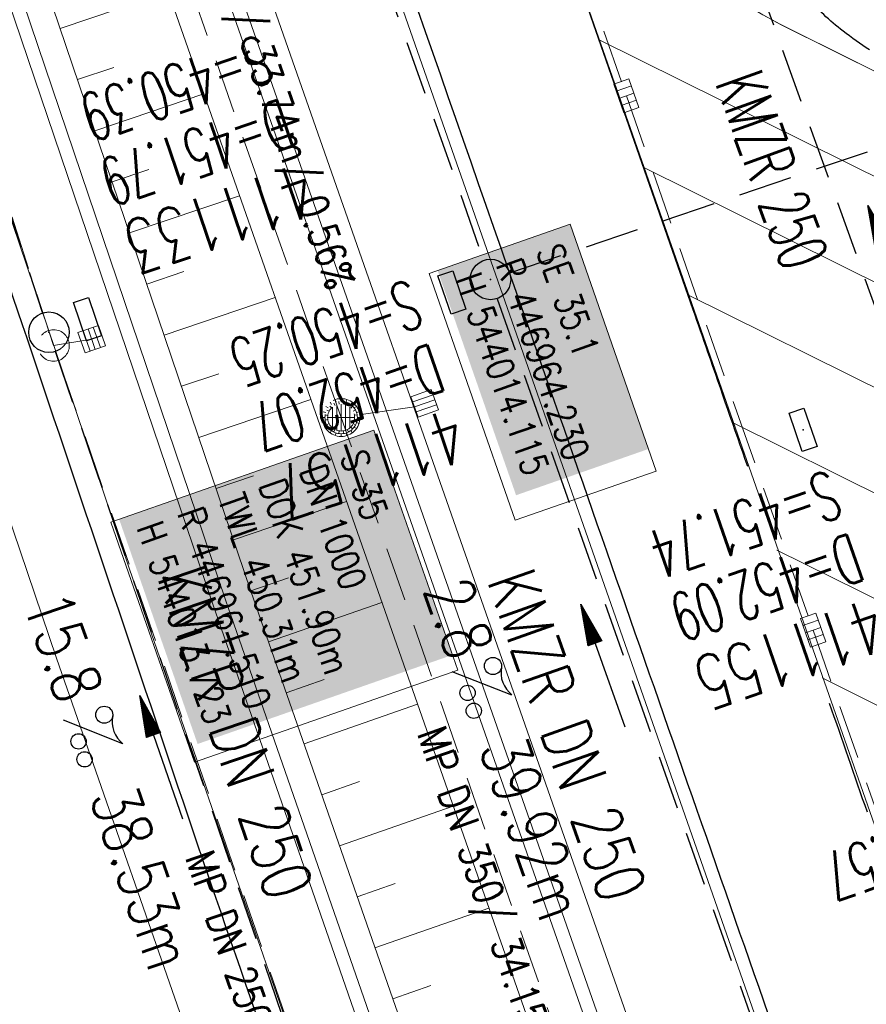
# Model space of a CAD drawing. Extents: x 446577 to 447240, y 443630 to 444842.
# Tile 41 of 71: x 446950 to 446981, y 443991 to 444028. Entities that reach past the tile are written whole.
import ezdxf
from ezdxf.enums import TextEntityAlignment as Align

# ---------------------------------------------------------------- set-up
doc = ezdxf.new("R2010")
doc.units = 0
doc.header["$LTSCALE"] = 2
doc.header["$MEASUREMENT"] = 0
doc.linetypes.add('AUSGEZOGEN', pattern=[0])
doc.linetypes.add('GESTRICH-X2', pattern=[1.5, 1, -0.5])
doc.layers.get('0').update_dxf_attribs({"linetype": 'AUSGEZOGEN'})
for name, color, linetype in [('Beschriftung', 7, 'CONTINUOUS'), ('FBR', 8, 'CONTINUOUS'), ('GLOBAL', 7, 'CONTINUOUS'), ('Hintergrund', 7, 'CONTINUOUS'), ('Hintergrundplan', 7, 'CONTINUOUS'), ('KANAL', 7, 'GESTRICH-X2'), ('PFEIL', 7, 'CONTINUOUS'), ('SCHACHTNR', 6, 'CONTINUOUS'), ('SCHLITZRINNE', 8, 'AUSGEZOGEN'), ('SCHSYMBOL', 7, 'AUSGEZOGEN'), ('STRASSE', 8, 'CONTINUOUS'), ('TEXTO', 4, 'CONTINUOUS'), ('TEXTU', 4, 'CONTINUOUS')]:
    doc.layers.add(name, color=color, linetype=linetype)
doc.styles.add('6', font='txt_____.ttf', dxfattribs={"width": 0.8, "height": 1})
doc.styles.add('8', font='txt_____.ttf', dxfattribs={"width": 0.8, "height": 1})
doc.styles.add('ROMANS', font='romans.shx', dxfattribs={"width": 0.8})

# ---------------------------------------------------------------- blocks, each defined once
blk = doc.blocks.new('GST')
at = {"color": 0}
blk.add_circle((0, 0), 0.75, dxfattribs=at)
blk.add_point((0, 0), dxfattribs=at)
blk = doc.blocks.new('13')
blk.add_lwpolyline([(0.755, 1.218), (-0.748, 1.218), (-0.748, 1.801), (0.755, 1.801)], close=True)
at = {"rotation": 180}
blk.add_blockref('GST', (0, 0), dxfattribs=at)
blk = doc.blocks.new('PROM')
blk.add_line((1.566, 1.817), (0.019, 0.015))
for centre, radius in [((0.317, 1.51), 0.317), ((0.943, 0.291), 0.283), ((1.645, 0.287), 0.283)]:
    blk.add_circle(centre, radius)
blk.add_arc((0.992, 2.682), 1.033, 239.1414, 303.3549)
blk = doc.blocks.new('PFEIL2')
at = {"color": 0}
for p, q in [((0.88, 0.002), (-2.401, -0.012)), ((0.881, -0.271), (0.879, 0.276)), ((0.879, 0.276), (2.429, 0.009)), ((0.911, 0.27), (0.879, 0.265)), ((0.965, 0.261), (0.879, 0.246)), ((1.019, 0.252), (0.879, 0.228)), ((1.073, 0.242), (0.879, 0.209)), ((1.127, 0.233), (0.879, 0.191)), ((1.181, 0.224), (0.879, 0.172)), ((1.235, 0.214), (0.879, 0.154)), ((1.289, 0.205), (0.879, 0.135)), ((1.343, 0.196), (0.879, 0.117)), ((1.397, 0.187), (0.879, 0.098)), ((1.451, 0.177), (0.879, 0.08)), ((1.505, 0.168), (0.879, 0.061)), ((1.559, 0.159), (0.88, 0.043)), ((1.613, 0.149), (0.88, 0.024)), ((1.668, 0.14), (0.88, 0.006)), ((1.722, 0.131), (0.88, -0.013)), ((1.776, 0.121), (0.88, -0.031)), ((1.83, 0.112), (0.88, -0.05)), ((1.884, 0.103), (0.88, -0.068)), ((1.938, 0.094), (0.88, -0.087)), ((1.992, 0.084), (0.88, -0.105)), ((2.046, 0.075), (0.88, -0.124)), ((2.1, 0.066), (0.88, -0.142)), ((2.154, 0.056), (0.88, -0.161)), ((2.208, 0.047), (0.88, -0.179)), ((2.262, 0.038), (0.881, -0.198)), ((2.316, 0.029), (0.881, -0.216)), ((2.37, 0.019), (0.881, -0.235)), ((2.424, 0.01), (0.881, -0.253)), ((2.429, 0.009), (0.881, -0.271))]:
    blk.add_line(p, q, dxfattribs=at)
blk = doc.blocks.new('17')
blk.add_lwpolyline([(-0.755, -1.218), (0.748, -1.218), (0.748, -1.801), (-0.755, -1.801)], close=True)
blk.add_blockref('GST', (0, 0))
blk = doc.blocks.new('30')
at = {"color": 0}
for p, q in [((-0.75, -0.29), (-0.75, 0.293)), ((-0.75, 0.293), (0.753, 0.293)), ((0.753, 0.293), (0.753, -0.29)), ((0.753, -0.29), (-0.75, -0.29))]:
    blk.add_line(p, q, dxfattribs=at)
blk.add_point((0, 0), dxfattribs=at)
blk = doc.blocks.new('SK-quadrat Rand')
at = {"color": 18, "lineweight": 9, "true_color": 0x000000}
for p, q in [((-0.4, 0.8), (-0.4, 0)), ((-0.4, 0.8), (0.4, 0.8)), ((-0.2, 0.8), (-0.2, 0)), ((0, 0.8), (0, 0)), ((0.2, 0.8), (0.2, 0)), ((0.4, 0.8), (0.4, 0)), ((-0.4, 0), (0.4, 0))]:
    blk.add_line(p, q, dxfattribs=at)
blk = doc.blocks.new('Muldenschacht')
at = {"color": 18, "lineweight": 9, "true_color": 0x000000}
for p, q in [((-0.484382, 0.356002), (-0.565365, 0.41484)), ((-0.350626, 0.358645), (-0.421053, 0.429778)), ((-0.351511, 0.488874), (-0.410348, 0.569857)), ((-0.228204, 0.447647), (-0.274147, 0.536581)), ((-0.215015, 0.669384), (-0.184082, 0.574183)), ((-0.096655, 0.595502), (-0.080293, 0.496748)), ((0.001562, 0.503479), (0.001464, -0.497521)), ((0.001513, 0.703679), (0.001513, 0.603579)), ((0.093794, 0.596447), (0.078414, 0.497536)), ((0.218041, 0.669384), (0.187109, 0.574183)), ((0.271415, 0.539517), (0.226431, 0.450094)), ((0.413374, 0.569857), (0.354537, 0.488874)), ((0.425748, 0.42812), (0.355042, 0.357263)), ((0.568391, 0.41484), (0.487409, 0.356002)), ((-0.599087, 0.002979), (-0.699187, 0.002979)), ((-0.569691, 0.188574), (-0.664892, 0.219507)), ((-0.492399, 0.083917), (-0.591181, 0.100105)), ((-0.444073, 0.230912), (-0.53319, 0.276499)), ((0.502013, 0.002979), (-0.498987, 0.002979)), ((0.474843, 0.165641), (-0.471817, 0.165641)), ((0.38186, 0.328304), (-0.378834, 0.328304)), ((0.447803, 0.22953), (0.537061, 0.27484)), ((0.4959, 0.080963), (0.594778, 0.096559)), ((0.572718, 0.188574), (0.667918, 0.219507)), ((0.602083, 0.008988), (0.702178, 0.00999)), ((-0.569691, -0.182617), (-0.664892, -0.21355)), ((-0.493148, -0.073251), (-0.59208, -0.088497)), ((-0.484382, -0.350045), (-0.565365, -0.408882)), ((-0.445326, -0.222488), (-0.534694, -0.267581)), ((0.474843, -0.159684), (-0.471817, -0.159684)), ((-0.352742, -0.35058), (-0.423593, -0.421292)), ((0.38186, -0.322346), (-0.378834, -0.322346)), ((0.426841, -0.421069), (0.355953, -0.350395)), ((0.446654, -0.225822), (0.535682, -0.271583)), ((0.487409, -0.350045), (0.568391, -0.408882)), ((0.496174, -0.073247), (0.595107, -0.088493)), ((0.572718, -0.182617), (0.667918, -0.21355)), ((-0.351511, -0.482917), (-0.410348, -0.5639)), ((-0.228006, -0.441793), (-0.273909, -0.530747)), ((-0.184082, -0.568226), (-0.215015, -0.663427)), ((-0.079489, -0.490923), (-0.095689, -0.589704)), ((0.001513, -0.597621), (0.001513, -0.697721)), ((0.079714, -0.491374), (0.095355, -0.590245)), ((0.187109, -0.568226), (0.218041, -0.663427)), ((0.271696, -0.533418), (0.226665, -0.444019)), ((0.354537, -0.482917), (0.413374, -0.5639))]:
    blk.add_line(p, q, dxfattribs=at)
for radius in [0.7007, 0.6006, 0.5005]:
    blk.add_circle((0.001513, 0.002979), radius, dxfattribs=at)
blk = doc.blocks.new('SK-rechteck Mitt')
at = {"color": 18, "lineweight": 9, "true_color": 0x000000}
for p, q in [((-0.375, 0.2), (-0.375, -0.2)), ((-0.375, 0.2), (0.375, 0.2)), ((-0.1875, 0.2), (-0.1875, -0.2)), ((0, 0.2), (0, -0.2)), ((0.1875, 0.2), (0.1875, -0.2)), ((0.375, 0.2), (0.375, -0.2)), ((-0.375, -0.2), (0.375, -0.2))]:
    blk.add_line(p, q, dxfattribs=at)
blk = doc.blocks.new('SK-quadrat Mitte')
at = {"color": 18, "lineweight": 9, "true_color": 0x000000}
for p, q in [((-0.4, 0.4), (-0.4, -0.4)), ((-0.4, 0.4), (0.4, 0.4)), ((-0.2, 0.4), (-0.2, -0.4)), ((0, 0.4), (0, -0.4)), ((0.2, 0.4), (0.2, -0.4)), ((0.4, 0.4), (0.4, -0.4)), ((-0.4, -0.4), (0.4, -0.4))]:
    blk.add_line(p, q, dxfattribs=at)
blk = doc.blocks.new('Schacht')
at = {"color": 18, "lineweight": 9, "true_color": 0x000000}
blk.add_circle((0, 0), 0.779, dxfattribs=at)

msp = doc.modelspace()

# ---------------------------------------------------------------- linework, layer by layer
at = {"layer": 'Beschriftung', "color": 18, "lineweight": 9, "true_color": 0x000000}
for points in [[(446970.208, 444020.324), (446973.401, 444011.182), (446968.177, 444009.357), (446964.984, 444018.499), (446970.208, 444020.324)], [(446962.937, 444012.691), (446966.043, 444003.8), (446956.288, 444000.393), (446953.182, 444009.283), (446962.937, 444012.691)]]:
    msp.add_lwpolyline(points, close=True, dxfattribs=at)
at = {"layer": 'FBR'}
for points in [[(446906.283, 444163.064, 0.003557), (446913.219, 444136.335, 0.004717), (446918.783, 444116.265, 0.000024), (446923.206, 444100.879, 0.003676), (446923.236, 444100.778, 0.000171), (446925.25, 444094.15, 0.000048), (446932.443, 444070.518, 0.000065), (446938.908, 444049.294, 0.003486), (446939.03, 444048.902, 0.003745), (446939.222, 444048.317, 0.000068), (446950.069, 444016.112, 0.000011), (446956.461, 443997.144, 0.001698), (446956.504, 443997.019, 0.000349), (446956.714, 443996.41, 0.000013), (446962.54, 443979.58, 0.000005), (446967.365, 443965.643, 0.00002), (446968.622, 443962.013, 0.001124), (446976.568, 443939.234, -0.000431), (446996.335, 443882.82)], [(446980.914, 443981.438, -0.00016), (446969.629, 444013.764, 0.000226), (446960.626, 444039.543, 0.000413), (446960.222, 444040.696, 0.000011), (446944.42, 444085.635, 0.000087), (446942.548, 444090.956, 0.001149)], [(446925.215, 444042.892, 0.0017), (446930.243, 444027.436, 0.003935), (446936.907, 444007.707, 0.000126), (446946.647, 443979.626, 0.000195), (446952.953, 443961.485, 0.000026), (446968.558, 443916.655, 0.000443), (446969.471, 443914.039, 0.00013), (446975.672, 443896.342, -0.000046), (446981.167, 443880.67, -0.00001)], [(446981.306, 444026.783, -0.016591), (446980.322, 444027.481, -0.027859), (446979.605, 444028.092, -0.05123), (446978.536, 444029.343, -0.052723), (446977.771, 444030.746, -0.004083), (446977.627, 444031.101, -0.000998), (446977.051, 444032.561, -0.009033)], [(446976.79, 444011.346, 0.000281), (446975.314, 444015.589, 0.000006), (446974.769, 444017.152, 0), (446970.501, 444029.399, 0.000127)], [(446981.225, 443998.537, -0.00054), (446979.825, 444002.574, 0.000787)]]:
    msp.add_lwpolyline(points, format="xyb", dxfattribs=at)
at = {"layer": 'Hintergrund', "color": 254, "lineweight": 18, "true_color": 0xcccccc}
for p, q in [((446983.723, 443972.014), (446939.503, 444098.242)), ((446989.857, 443974.163), (446951.791, 444082.825)), ((446954.598, 444005.431), (446946.01, 444030.758)), ((446951.311, 444027.579), (446955.308, 444028.934)), ((446971.257, 444027.174), (446994.224, 444015.763)), ((446951.954, 444025.685), (446953.292, 444026.139)), ((446952.596, 444023.791), (446956.63, 444025.159)), ((446953.238, 444021.897), (446954.589, 444022.355)), ((446972.911, 444022.444), (446995.882, 444011.03)), ((446953.88, 444020.003), (446957.952, 444021.383)), ((446954.523, 444018.108), (446955.886, 444018.571)), ((446955.165, 444016.214), (446959.274, 444017.608)), ((446974.565, 444017.714), (446997.539, 444006.298)), ((446955.807, 444014.32), (446957.183, 444014.787)), ((446956.449, 444012.426), (446960.596, 444013.832)), ((446976.22, 444012.984), (446999.197, 444001.566)), ((446957.092, 444010.532), (446958.48, 444011.003)), ((446957.734, 444008.638), (446961.919, 444010.057)), ((446977.874, 444008.254), (447000.855, 443996.834)), ((446958.376, 444006.744), (446959.777, 444007.219)), ((446959.033, 444004.855), (446963.229, 444006.315)), ((446960.139, 443989.502), (446954.598, 444005.431)), ((446979.546, 444003.515), (447002.513, 443992.102)), ((446959.69, 444002.966), (446961.09, 444003.453)), ((446960.348, 444001.077), (446964.551, 444002.54)), ((446961.005, 443999.188), (446962.407, 443999.676)), ((446961.662, 443997.299), (446965.874, 443998.764)), ((446962.319, 443995.41), (446963.724, 443995.899)), ((446962.976, 443993.521), (446967.196, 443994.989)), ((446963.633, 443991.632), (446965.041, 443992.122))]:
    msp.add_line(p, q, dxfattribs=at)
for points in [[(447044.926, 443796.399), (447045.561, 443803.747, 0.198133), (447034.087, 443840.111), (447031.292, 443843.45, -0.068573), (447026.942, 443850.389, -0.001832), (447026.804, 443850.698, 0.178534), (447025.36, 443852.19), (447021.162, 443854.21, -0.198913), (447019.631, 443855.921), (446938.327, 444087.994, -0.187649), (446938.401, 444090.168), (446940.074, 444094.07, 0.198913), (446940.102, 444096.366), (446933.956, 444114.073, 0.052334), (446921.013, 444141.454)], [(446927.024, 444105.92, -0.017902), (446934.496, 444088.354), (446937.153, 444080.77), (447016.741, 443853.522, -0.092735), (447019.27, 443832.309)]]:
    msp.add_lwpolyline(points, format="xyb", dxfattribs=at)
for points in [[(446927.024, 444105.92), (446929.886, 444096.041), (446934.92, 444079.072), (446942.447, 444054.58), (446949.805, 444032.02), (446958.381, 444006.73), (446963.917, 443990.816), (446973.92, 443962.072), (446974.191, 443961.219), (446983.115, 443935.682), (446990.73, 443913.95), (447000.132, 443887.136), (447008.561, 443862.948), (447018.227, 443835.286), (447019.27, 443832.309)], [(446925.583, 444105.502), (446928.447, 444095.619), (446933.484, 444078.638), (446941.017, 444054.127), (446948.382, 444031.547), (446956.962, 444006.243), (446962.501, 443990.323), (446972.496, 443961.599), (446972.767, 443960.745), (446981.699, 443935.187), (446989.314, 443913.454), (446998.716, 443886.641), (447007.145, 443862.454), (447016.811, 443834.791), (447017.854, 443831.813)], [(446926.063, 444105.641), (446928.926, 444095.76), (446933.962, 444078.783), (446941.493, 444054.278), (446948.857, 444031.705), (446957.435, 444006.406), (446962.973, 443990.488), (446972.971, 443961.756), (446973.242, 443960.903), (446982.171, 443935.352), (446989.786, 443913.619), (446999.188, 443886.806), (447007.617, 443862.619), (447017.283, 443834.956), (447018.326, 443831.978)], [(446936.384, 444089.016), (446939.041, 444081.432), (447018.479, 443854.608)], [(446937.36, 444087.74), (447018.744, 443855.373), (447021.162, 443854.21)]]:
    msp.add_lwpolyline(points, dxfattribs=at)
msp.add_lwpolyline([(446970.889, 444035.732), (446969.943, 444035.403, 0.146494), (446978.319, 444027.573), (446989.343, 444022.095), (446990.294, 444022.429, 0.146355), (446981.924, 444030.248), (446970.889, 444035.732)], format="xyb", close=True, dxfattribs=at)
at = {"layer": 'Hintergrundplan', "color": 254, "lineweight": 18, "true_color": 0xcccccc}
for p, q in [((447024.868, 443854.564), (446939.503, 444098.242)), ((446989.857, 443974.163), (446951.791, 444082.825)), ((446946.01, 444030.758), (446954.598, 444005.431)), ((446951.311, 444027.579), (446955.308, 444028.934)), ((446971.257, 444027.174), (446994.224, 444015.763)), ((446951.954, 444025.685), (446953.292, 444026.139)), ((446952.596, 444023.791), (446956.63, 444025.159)), ((446953.238, 444021.897), (446954.589, 444022.355)), ((446972.911, 444022.444), (446995.882, 444011.03)), ((446953.88, 444020.003), (446957.952, 444021.383)), ((446954.523, 444018.108), (446955.886, 444018.571)), ((446955.165, 444016.214), (446959.274, 444017.608)), ((446974.565, 444017.714), (446997.539, 444006.298)), ((446955.807, 444014.32), (446957.183, 444014.787)), ((446956.449, 444012.426), (446960.596, 444013.832)), ((446976.22, 444012.984), (446999.197, 444001.566)), ((446957.092, 444010.532), (446958.48, 444011.003)), ((446957.734, 444008.638), (446961.919, 444010.057)), ((446977.874, 444008.254), (447000.855, 443996.834)), ((446958.376, 444006.744), (446959.777, 444007.219)), ((446959.033, 444004.855), (446963.229, 444006.315)), ((446954.598, 444005.431), (446960.139, 443989.502)), ((446979.546, 444003.515), (447002.513, 443992.102)), ((446959.69, 444002.966), (446961.09, 444003.453)), ((446960.348, 444001.077), (446964.551, 444002.54)), ((446961.005, 443999.188), (446962.407, 443999.676)), ((446961.662, 443997.299), (446965.874, 443998.764)), ((446962.319, 443995.41), (446963.724, 443995.899)), ((446962.976, 443993.521), (446967.196, 443994.989)), ((446963.633, 443991.632), (446965.041, 443992.122))]:
    msp.add_line(p, q, dxfattribs=at)
for points in [[(446899.976, 444179.391, 0.001546), (446903.93, 444161.861), (446908.525, 444144.055), (446912.882, 444127.913), (446918.765, 444107.026), (446922.569, 444093.896), (446927.62, 444076.867), (446935.177, 444052.278), (446942.57, 444029.614), (446951.169, 444004.253), (446956.716, 443988.311), (446966.684, 443959.664), (446966.957, 443958.807), (446975.917, 443933.166), (446983.534, 443911.428), (446992.934, 443884.62), (447001.361, 443860.438), (447011.029, 443832.77), (447016.491, 443817.181), (447025.514, 443791.385), (447028.583, 443782.756), (447034.062, 443767.029), (447034.957, 443764.566), (447044.02, 443738.609)], [(447044.926, 443796.399), (447045.561, 443803.747, 0.198133), (447034.087, 443840.111), (447031.292, 443843.45, -0.068573), (447026.942, 443850.389, -0.001832), (447026.804, 443850.698, 0.178534), (447025.36, 443852.19), (447021.162, 443854.21, -0.198913), (447019.631, 443855.921), (446938.327, 444087.994, -0.187649), (446938.401, 444090.168), (446940.074, 444094.07, 0.198913), (446940.102, 444096.366), (446933.956, 444114.073, 0.052334), (446921.013, 444141.454)], [(446927.024, 444105.92, -0.017902), (446934.496, 444088.354), (446937.153, 444080.77), (447016.741, 443853.522, -0.092735), (447019.27, 443832.309)], [(446969.944, 444035.404, 0.142623), (446978.054, 444027.705), (446989.344, 444022.095), (446990.294, 444022.428, 0.142623), (446982.186, 444030.118), (446970.889, 444035.732), (446969.943, 444035.404)]]:
    msp.add_lwpolyline(points, format="xyb", dxfattribs=at)
for points in [[(446927.024, 444105.92), (446929.886, 444096.041), (446934.92, 444079.072), (446942.447, 444054.58), (446949.805, 444032.02), (446958.381, 444006.73), (446963.917, 443990.816), (446973.92, 443962.072), (446974.191, 443961.219), (446983.115, 443935.682), (446990.73, 443913.95), (447000.132, 443887.136), (447008.561, 443862.948), (447018.227, 443835.286), (447019.27, 443832.309)], [(446925.583, 444105.502), (446928.447, 444095.619), (446933.484, 444078.638), (446941.017, 444054.127), (446948.382, 444031.547), (446956.962, 444006.243), (446962.501, 443990.323), (446972.496, 443961.599), (446972.767, 443960.745), (446981.699, 443935.187), (446989.314, 443913.454), (446998.716, 443886.641), (447007.145, 443862.454), (447016.811, 443834.791), (447017.854, 443831.813)], [(446926.063, 444105.641), (446928.926, 444095.76), (446933.962, 444078.783), (446941.493, 444054.278), (446948.857, 444031.705), (446957.435, 444006.406), (446962.973, 443990.488), (446972.971, 443961.756), (446973.242, 443960.903), (446982.171, 443935.352), (446989.786, 443913.619), (446999.188, 443886.806), (447007.617, 443862.619), (447017.283, 443834.956), (447018.326, 443831.978)], [(446936.384, 444089.016), (446939.041, 444081.432), (447018.479, 443854.608)], [(446937.36, 444087.74), (447018.744, 443855.373), (447021.162, 443854.21)]]:
    msp.add_lwpolyline(points, dxfattribs=at)
at = {"layer": 'KANAL'}
for p, q in [((446951.188, 444063.844), (446967, 444019)), ((446937.219, 444058.5), (446950.656, 444017.031)), ((446977.063, 444029.594), (446982.344, 444014.938)), ((446967.969, 444018.531), (446995.156, 444027.719)), ((446967.5, 444017.563), (446980.313, 443981.344)), ((446951.125, 444015.625), (446963.094, 443980.563))]:
    msp.add_line(p, q, dxfattribs=at)
at = {"layer": 'KANAL', "color": 92, "lineweight": 9, "true_color": 0x00b400}
for p, q in [((446951.064, 444015.833, 451.784), (446937.196, 444058.704, 451.12)), ((446961.719, 444013.166, 451.901), (446950.558, 444045.002, 451.585)), ((446963.666, 443979.383, 452.401), (446951.064, 444015.833, 451.784)), ((446964.439, 444013.558, 452.085), (446961.719, 444013.166, 451.901)), ((446972.991, 443980.926, 452.228), (446961.719, 444013.166, 451.901))]:
    msp.add_line(p, q, dxfattribs=at)
at = {"layer": 'KANAL', "color": 92, "lineweight": 18, "true_color": 0x00b400}
msp.add_line((446951.064, 444015.833, 451.784), (446952.478, 444016.067, 451.5), dxfattribs=at)
at = {"layer": 'KANAL', "color": 92, "lineweight": 9, "true_color": 0x00b400}
msp.add_polyline3d([(446952.807, 444080.724, 451.703), (446955.583, 444072.769, 451.783), (446958.414, 444064.697, 451.874), (446962.267, 444053.714, 451.979), (446965.365, 444044.892, 452.073), (446969.473, 444033.149, 452.18), (446972.292, 444025.087, 452.268), (446976.388, 444013.374, 452.373), (446979.213, 444005.288, 452.456), (446983.049, 443994.333, 452.557), (446986.149, 443985.514, 452.654), (446989.234, 443976.7, 452.744), (446993.079, 443965.721, 452.856), (446995.888, 443957.726, 452.922), (446998.687, 443949.713, 453.019), (447002.816, 443937.957, 453.12), (447006.942, 443926.159, 453.242), (447010.583, 443915.779, 453.326), (447013.888, 443906.358, 453.406), (447016.944, 443897.621, 453.477), (447020.143, 443888.429, 453.567)], dxfattribs=at)
at = {"layer": 'SCHLITZRINNE'}
msp.add_lwpolyline([(446918.666, 444051.482, 0.001942), (446927.717, 444023.784, 0.002834), (446934.101, 444004.864, 0.000005), (446941.432, 443983.537, 0.000867), (446941.474, 443983.415, 0.000084), (446947.849, 443965.085, 0.000199), (446950.544, 443957.352, 0.000027), (446955.553, 443942.997, 0.000044), (446958.667, 443934.078, 0.000101), (446962.051, 443924.393, 0.000084), (446966.153, 443912.669, 0.000975), (446970.092, 443901.486, -0.001001), (446974.031, 443890.303, -0.000525), (446977.569, 443880.16, 0.000574)], format="xyb", dxfattribs=at)
at = {"layer": 'SCHLITZRINNE', "flags": 128}
msp.add_lwpolyline([(446918.666, 444051.482, 0.001942), (446927.717, 444023.784, 0.002834), (446934.101, 444004.864, 0.000005), (446941.432, 443983.537, 0.000867), (446941.474, 443983.415, 0.000084), (446947.849, 443965.085, 0.000199), (446950.544, 443957.352, 0.000027), (446955.553, 443942.997, 0.000044), (446958.667, 443934.078, 0.000101), (446962.051, 443924.393, 0.000084), (446966.153, 443912.669, 0.000975), (446970.092, 443901.486, -0.001001), (446974.031, 443890.303, -0.000613), (446978.162, 443878.453, 0.000574), (446982.293, 443866.603, 0.000043), (446985.962, 443856.119, 0.000041), (446989.821, 443845.1, 0.000098), (446990.721, 443842.532, -0.000006), (447006.522, 443797.477, -0.000336), (447009.233, 443789.73, -0.000126), (447016.458, 443769.022)], format="xyb", dxfattribs=at)
at = {"layer": 'STRASSE', "flags": 128}
msp.add_lwpolyline([(447047.154, 443891.481, 0.000765), (447038.709, 443915.867, 0.000011), (447031.122, 443937.667, 0.000037), (447028.833, 443944.241, 0.000505), (447025.263, 443954.458, 0.001272), (447023.831, 443958.512, 0.019593), (447023.263, 443959.93, 0.036852), (447022.877, 443960.645, 0.017636), (447022.683, 443960.927, 0.023963), (447022.523, 443961.122, 0.015559), (447022.207, 443961.451, 0.007052), (447021.477, 443962.145, 0.015623), (447020.532, 443962.965, -0.018201), (447019.725, 443963.673, -0.015596), (447019.585, 443963.813, -0.003258), (447018.943, 443964.509, -0.043133), (447018.589, 443964.972, -0.02652), (447018.123, 443965.798)], format="xyb", dxfattribs=at)

# ---------------------------------------------------------------- block references
at = {"layer": 'KANAL', "xscale": 1.5, "yscale": 1.5, "rotation": 289.2688179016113}
for p in [(446972.292, 444025.087), (446979.213, 444005.288)]:
    msp.add_blockref('SK-rechteck Mitt', p, dxfattribs=at)
at = {"layer": 'KANAL', "xscale": 0.75, "yscale": 0.75}
msp.add_blockref('Schacht', (446951.064, 444015.833), dxfattribs=at)
at = {"layer": 'KANAL'}
for name, p, rotation in [('SK-quadrat Mitte', (446952.478, 444016.067), 199.2688247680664), ('SK-quadrat Rand', (446964.439, 444013.558), 289.2688179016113), ('Muldenschacht', (446961.719, 444013.166), 270)]:
    msp.add_blockref(name, p, dxfattribs=dict(at, rotation=rotation))
at = {"layer": 'PFEIL'}
for p, rotation in [((446982.075, 444018.733), 109.7861000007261), ((446971.427, 444003.966), 109.4626999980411), ((446955.058, 444000.567), 108.83839999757)]:
    msp.add_blockref('PFEIL2', p, dxfattribs=dict(at, rotation=rotation))
at = {"layer": 'SCHSYMBOL'}
for name, p, rotation in [('17', (446967.257, 444018.279), 288.851499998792), ('13', (446950.893, 444016.325), 288.7518000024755), ('30', (446978.84, 444012.711), 289.1164000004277)]:
    msp.add_blockref(name, p, dxfattribs=dict(at, rotation=rotation))
at = {"layer": 'TEXTU'}
for p, rotation in [((446965.819, 444003.754), 289.4626999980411), ((446951.412, 444001.964), 288.83839999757)]:
    msp.add_blockref('PROM', p, dxfattribs=dict(at, rotation=rotation))

# ---------------------------------------------------------------- texts
at = {"layer": 'Beschriftung', "color": 92, "true_color": 0x00b400, "char_height": 1.1, "attachment_point": 1, "line_spacing_factor": 0.959981, "style": '6'}
for s, insert, rotation in [('MP DN 350/ 33.74m/ 0.56%', (446956.4, 444034.902), 289.3471), ('MP DN 350/ 34.15m/ 0.56%', (446965.563, 444001.829), 289.2711)]:
    msp.add_mtext(s, dxfattribs=dict(at, insert=insert, rotation=rotation))
at = {"layer": 'Beschriftung', "color": 18, "true_color": 0x000000, "char_height": 1, "attachment_point": 1, "rotation": 289.2551, "line_spacing_factor": 0.959981, "style": '8', "bg_fill": 1, "box_fill_scale": 1.5, "bg_fill_color": 256, "bg_fill_true_color": 11599800, "bg_fill_transparency": 0}
for s, insert in [('SE 35.1^JR 446964.230^JH 544014.115', (446969.9, 444019.687)), ('S 35^JDN 1000^JDOK 451.90m^JTWL 450.31m^JR 446961.510^JH 544013.723', (446962.63, 444012.054))]:
    msp.add_mtext(s, dxfattribs=dict(at, insert=insert))
at = {"layer": 'GLOBAL', "color": 92, "true_color": 0x00b400, "insert": (446956.968, 443997.226), "char_height": 1.1, "attachment_point": 1, "rotation": 289.072, "line_spacing_factor": 0.959981, "style": '6'}
msp.add_mtext('MP DN 250/ 38.58m', dxfattribs=at)
at = {"layer": 'SCHACHTNR', "style": 'ROMANS'}
for s, height, rotation, width, p in [('S=450.39', 1.8, 198.7518, 0.6, (446958.73, 444027.361)), ('D=451.79', 1.8, 198.7518, 0.6, (446959.511, 444024.986)), ('411133', 2, 198.7518, 0.7, (446960.324, 444022.642)), ('S=450.25', 1.8, 198.8515, 0.6, (446964.279, 444018.297)), ('D=452.07', 1.8, 198.8515, 0.6, (446965.091, 444015.922)), ('411157', 2, 198.8515, 0.7, (446965.904, 444013.547)), ('S=451.74', 1.8, 199.1164, 0.6, (446979.815, 444011.238)), ('D=452.09', 1.8, 199.1164, 0.6, (446980.627, 444008.895)), ('411155', 2, 199.1164, 0.7, (446981.44, 444006.52)), ('S=451.57', 1.8, 199.2892, 0.6, (446986.257, 443999.307))]:
    msp.add_text(s, height=height, rotation=rotation, dxfattribs=dict(at, width=width)).set_placement(p)
at = {"layer": 'TEXTO', "style": 'ROMANS'}
for s, rotation, width, p in [('KMZR 250', 289.7861, 0.6, (446976.844, 444022.033)), ('KMZR DN 250', 288.8384, 0.75, (446956.954, 444001.203)), ('KMZR DN 250', 289.4627, 0.75, (446969.244, 444001.093))]:
    msp.add_text(s, height=1.8, rotation=rotation, dxfattribs=dict(at, width=width)).set_placement(p, align=Align.CENTER)
at = {"layer": 'TEXTU', "style": 'ROMANS', "width": 0.75}
for s, rotation, p in [('2.8', 289.4627, (446964.756, 444006.795)), ('15.8', 288.8384, (446949.922, 444006.297)), ('39.92m', 289.4627, (446966.819, 444000.92)), ('38.53m', 288.8384, (446952.391, 443999.11))]:
    msp.add_text(s, height=1.8, rotation=rotation, dxfattribs=at).set_placement(p)

doc.saveas('drawing.dxf')
